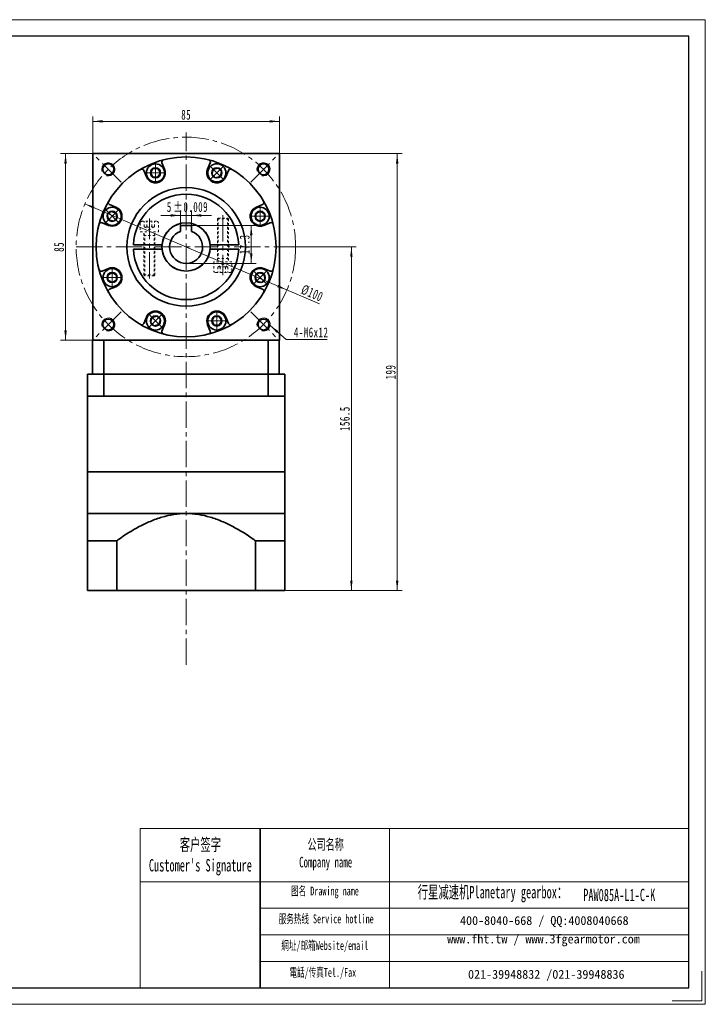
# Model space of a CAD drawing. Header units: millimetres. Extents: x 2999 to 3633, y -147 to 315.
# Tile 2 of 2: x 3321 to 3633, y -147 to 301. Entities that reach past the tile are written whole.
import ezdxf

# ---------------------------------------------------------------- set-up
doc = ezdxf.new("R2010")
doc.units = ezdxf.units.MM
doc.set_wipeout_variables(frame=1)
doc.linetypes.add('点画线', pattern=[18, 12, -2, 2, -2])
doc.linetypes.add('虚线', pattern=[2, 1, -1])
doc.layers.get('0').update_dxf_attribs({"lineweight": 35})
for name, color, linetype, lineweight in [('7标注层', 4, 'Continuous', 18), ('CDRAFT0', 7, 'Continuous', 35), ('EB0', 7, 'Continuous', 35), ('EB0_1', 7, 'Continuous', 35), ('SLD-0', 7, 'Continuous', 18), ('中心线层', 1, '点画线', 18), ('图框_外框线', 7, 'Continuous', 18), ('尺寸线层', 3, 'Continuous', 18), ('粗实线层', 7, 'Continuous', 35), ('粗实线层_1', 7, 'Continuous', 35), ('虚线层', 6, '虚线', 18)]:
    doc.layers.add(name, color=color, linetype=linetype, lineweight=lineweight)
doc.styles.add('SLDTEXTSTYLE4', font='txt', dxfattribs={"width": 0.611111})
doc.styles.add('标准', font='txt', dxfattribs={"width": 0.667})
doc.dimstyles.new('a4-1-1', dxfattribs={"dimtxt": 3, "dimasz": 3, "dimexe": 1.5, "dimexo": 0, "dimgap": 0.5, "dimtad": 1, "dimdec": 3, "dimdsep": 46, "dimtxsty": '标准', "dimblk": '_CAXARROW', "dimcen": 0, "dimdle": 6, "dimazin": 2, "dimtfac": 0.707107, "dimtdec": 3, "dimtix": 1, "dimtmove": 2, "dimatfit": 3, "dimfxl": 0, "dimfrac": 2, "dimtolj": 1, "dimarcsym": 0})

# ---------------------------------------------------------------- blocks, each defined once
blk = doc.blocks.new('*X17')
at = {"layer": '尺寸线层', "linetype": 'Continuous'}
for points in [[(3353.96, 255.16), (3358.46, 255.72), (3358.46, 254.6)], [(3438.96, 255.16), (3434.46, 255.72), (3434.46, 254.6)]]:
    blk.add_hatch(color=0, dxfattribs=at).paths.add_polyline_path(points, flags=0)
at = {"layer": '尺寸线层', "color": 0, "linetype": 'Continuous'}
for p, q in [((3353.96, 240.46), (3353.96, 257.41)), ((3438.96, 240.46), (3438.96, 257.41)), ((3353.96, 255.16), (3438.96, 255.16))]:
    blk.add_line(p, q, dxfattribs=at)
at = {"layer": '尺寸线层', "color": 0, "insert": (3396.46, 258.14), "char_height": 4.5, "width": 9, "attachment_point": 5, "line_spacing_factor": 1.15057, "style": '标准'}
blk.add_mtext('\\T1.1;85', dxfattribs=at)
blk = doc.blocks.new('_CAXARROW')
blk.add_hatch(color=0).paths.add_polyline_path([(0, 0), (-1, 0.125), (-1, -0.125)], flags=0)
blk = doc.blocks.new('*X18')
at = {"layer": '尺寸线层', "linetype": 'Continuous'}
for points in [[(3341.51, 240.46), (3342.07, 235.96), (3340.95, 235.96)], [(3341.51, 155.46), (3342.07, 159.96), (3340.95, 159.96)]]:
    blk.add_hatch(color=0, dxfattribs=at).paths.add_polyline_path(points, flags=0)
at = {"layer": '尺寸线层', "color": 0, "linetype": 'Continuous'}
for p, q in [((3353.96, 240.46), (3339.26, 240.46)), ((3341.51, 240.46), (3341.51, 155.46)), ((3353.96, 155.46), (3339.26, 155.46))]:
    blk.add_line(p, q, dxfattribs=at)
at = {"layer": '尺寸线层', "color": 0, "insert": (3338.54, 197.96), "char_height": 4.5, "width": 9, "attachment_point": 5, "rotation": 90, "line_spacing_factor": 1.15057, "style": '标准'}
blk.add_mtext('\\T1.1;85', dxfattribs=at)
blk = doc.blocks.new('*X20')
at = {"layer": '尺寸线层', "linetype": 'Continuous'}
blk.add_hatch(color=0, dxfattribs=at).paths.add_polyline_path([(-8.63, 6.42), (-4.86, 3.89), (-5.6, 3.04)], flags=0)
at = {"layer": '尺寸线层', "color": 0, "linetype": 'Continuous'}
blk.add_line((-8.63, 6.42), (-1.23, 0), dxfattribs=at)
at = {"layer": '尺寸线层', "color": 0}
for p, q in [((-1.23, 0), (0, 0)), ((0, 0), (17.35, 0)), ((0, 0), (0, 0))]:
    blk.add_line(p, q, dxfattribs=at)
at = {"layer": '尺寸线层', "color": 0, "insert": (2.25, 0.9), "char_height": 4.5, "width": 30.2032, "attachment_point": 7, "line_spacing_factor": 1.15057, "style": '标准'}
blk.add_mtext('\\T1.1;4-M6x12', dxfattribs=at)
blk = doc.blocks.new('*X21')
at = {"layer": '中心线层', "linetype": '点画线', "lineweight": 18}
for p, q in [((0, -4.76), (0, 4.76)), ((-4.76, 0), (4.76, 0))]:
    blk.add_line(p, q, dxfattribs=at)
at = {"layer": '粗实线层'}
for p, q in [((-2.31, 0), (-1.15, 2)), ((-2.31, 0), (-1.15, -2)), ((-1.15, 2), (1.15, 2)), ((2.31, 0), (1.15, 2)), ((2.31, 0), (1.15, 2)), ((2.31, 0), (1.15, -2)), ((-1.15, -2), (1.15, -2))]:
    blk.add_line(p, q, dxfattribs=at)
blk.add_circle((0, 0), 2.31, dxfattribs=at)
for start, end in [(0, 180), (180, 360)]:
    blk.add_arc((0, 0), 4.14, start, end, dxfattribs=at)
blk = doc.blocks.new('*X33')
at = {"layer": '中心线层'}
blk.add_line((21.25, 0), (-6.07, 0), dxfattribs=at)
at = {"layer": '虚线层'}
for p, q in [((-4.82, 3.31), (-4.82, -3.31)), ((-2.32, 2.31), (-4.82, 2.31)), ((-2.32, 1.15), (-4.82, 1.15)), ((0, 4.14), (-3.99, 4.14)), ((-2.32, 2.31), (-0.99, 0)), ((-2.32, -2.31), (-0.99, 0)), ((0, -4.14), (0, 4.14)), ((19.62, 2.5), (0, 2.5)), ((1.6, 2.12), (0.95, 2.5)), ((1.6, -2.5), (1.6, 2.5)), ((20, 2.12), (1.6, 2.12)), ((19.62, 2.5), (19.62, -2.5)), ((20, 2.12), (19.62, 2.5)), ((20, 2.12), (20, -2.12)), ((-2.32, -1.15), (-4.82, -1.15)), ((-2.32, -2.31), (-4.82, -2.31)), ((-3.99, -4.14), (0, -4.14)), ((19.62, -2.5), (0, -2.5)), ((1.6, -2.12), (0.95, -2.5)), ((20, -2.12), (1.6, -2.12)), ((20, -2.12), (19.62, -2.5))]:
    blk.add_line(p, q, dxfattribs=at)
for centre, radius, start, end in [((-3.99, 3.31), 0.828, 90, 180), ((-3.47, 1.73), 1.29, 333.4349, 26.5651), ((-6.71, 0), 4.54, 345.2529, 14.7471), ((-3.99, -3.31), 0.828, 180, 270), ((-3.47, -1.73), 1.29, 333.4349, 26.5651)]:
    blk.add_arc(centre, radius, start, end, dxfattribs=at)
blk = doc.blocks.new('24234FGJHJB _2')
for points in [[(-16.74, -13.16), (-16.08, -13.16), (-14.61, -13.16), (-14.24, -12.79), (-14.24, 5.24), (-14.24, 5.89), (-14.24, 6.84), (-12.6, 6.84), (-12.6, 10.83), (-12.6, 10.83), (-12.63, 11.05), (-12.71, 11.25), (-12.84, 11.42), (-13.01, 11.55), (-13.21, 11.63), (-13.43, 11.66), (-13.43, 11.66), (-14.43, 11.66), (-15.58, 11.66), (-16.08, 11.66), (-16.74, 11.66), (-17.89, 11.66), (-19.05, 11.66), (-20.05, 11.66), (-20.05, 11.66), (-20.26, 11.63), (-20.46, 11.55), (-20.64, 11.42), (-20.77, 11.25), (-20.85, 11.05), (-20.88, 10.83), (-20.88, 10.83), (-20.88, 6.84), (-19.24, 6.84), (-19.24, 6.84), (-19.24, 5.89), (-19.24, 5.24), (-19.24, -12.79), (-18.86, -13.16)], [(16.74, 13.16), (16.08, 13.16), (14.61, 13.16), (14.24, 12.79), (14.24, -5.24), (14.24, -5.89), (14.24, -6.84), (12.6, -6.84), (12.6, -10.83), (12.6, -10.83), (12.63, -11.05), (12.71, -11.25), (12.84, -11.42), (13.01, -11.55), (13.21, -11.63), (13.43, -11.66), (13.43, -11.66), (14.43, -11.66), (15.58, -11.66), (16.08, -11.66), (16.74, -11.66), (17.89, -11.66), (19.05, -11.66), (20.05, -11.66), (20.05, -11.66), (20.26, -11.63), (20.46, -11.55), (20.64, -11.42), (20.77, -11.25), (20.85, -11.05), (20.88, -10.83), (20.88, -10.83), (20.88, -6.84), (19.24, -6.84), (19.24, -6.84), (19.24, -5.89), (19.24, -5.24), (19.24, 12.79), (18.86, 13.16)]]:
    blk.add_wipeout(points).dxf.layer = '粗实线层'
at = {"layer": '粗实线层'}
for p, q in [((-23.98, 1), (-10.95, 1)), ((23.98, 1), (10.95, 1)), ((-23.98, -1), (-10.95, -1)), ((23.98, -1), (10.95, -1))]:
    blk.add_line(p, q, dxfattribs=at)
for radius, start, end in [(24, 2.388, 177.612), (11, 5.2159, 174.7841), (24, 182.388, 357.612), (11, 185.2159, 354.7841)]:
    blk.add_arc((0, 0), radius, start, end, dxfattribs=at)
for p, rotation in [((16.74, -6.84), 90), ((-16.74, 6.84), 270)]:
    blk.add_blockref('*X33', p, dxfattribs=dict(at, rotation=rotation))
blk = doc.blocks.new('*X34')
at = {"layer": '尺寸线层', "linetype": 'Continuous'}
for points in [[(3350.37, 217.57), (3354.28, 215.29), (3354.73, 216.32)], [(3442.35, 178.34), (3437.99, 179.59), (3438.43, 180.62)]]:
    blk.add_hatch(color=0, dxfattribs=at).paths.add_polyline_path(points, flags=0)
at = {"layer": '尺寸线层', "color": 0, "linetype": 'Continuous'}
blk.add_line((3457.17, 172.02), (3350.37, 217.57), dxfattribs=at)
at = {"layer": '尺寸线层', "color": 0, "insert": (3453.9, 176.87), "char_height": 4.5, "width": 19.6444, "attachment_point": 5, "rotation": 336.8999, "line_spacing_factor": 1.15057, "style": '标准'}
blk.add_mtext('\\T1.1;%%C100', dxfattribs=at)
blk = doc.blocks.new('*X36')
at = {"layer": '尺寸线层', "color": 0, "char_height": 4.5, "attachment_point": 1, "line_spacing_factor": 1.15057, "style": '标准'}
for s, insert, width in [('\\T1.1;5', (3387.67, 218.42), 70.2537), ('\\T1.1;%%P0.009', (3390.72, 218.42), 62.3014)]:
    blk.add_mtext(s, dxfattribs=dict(at, insert=insert, width=width))
blk = doc.blocks.new('*X35')
at = {"layer": '尺寸线层', "linetype": 'Continuous'}
for points in [[(3393.96, 212.3), (3389.46, 211.74), (3389.46, 212.86)], [(3398.96, 212.3), (3403.46, 211.74), (3403.46, 212.86)]]:
    blk.add_hatch(color=0, dxfattribs=at).paths.add_polyline_path(points, flags=0)
at = {"layer": '尺寸线层', "color": 0, "linetype": 'Continuous'}
for p, q in [((3407.96, 212.3), (3384.96, 212.3)), ((3393.96, 207.76), (3393.96, 214.55)), ((3398.96, 207.76), (3398.96, 214.55))]:
    blk.add_line(p, q, dxfattribs=at)
at = {"layer": '尺寸线层', "color": 0}
blk.add_blockref('*X36', (0, 0), dxfattribs=at)
blk = doc.blocks.new('*X37')
at = {"layer": '尺寸线层', "linetype": 'Continuous'}
for points in [[(3426.13, 207.76), (3426.69, 203.26), (3425.57, 203.26)], [(3426.13, 190.46), (3426.69, 194.96), (3425.57, 194.96)]]:
    blk.add_hatch(color=0, dxfattribs=at).paths.add_polyline_path(points, flags=0)
at = {"layer": '尺寸线层', "color": 0, "linetype": 'Continuous'}
for p, q in [((3398.96, 207.76), (3428.38, 207.76)), ((3426.13, 207.76), (3426.13, 190.46)), ((3396.46, 190.46), (3428.38, 190.46))]:
    blk.add_line(p, q, dxfattribs=at)
at = {"layer": '尺寸线层', "color": 0, "insert": (3423.15, 199.11), "char_height": 4.5, "width": 16.432, "attachment_point": 5, "rotation": 90, "line_spacing_factor": 1.15057, "style": '标准'}
blk.add_mtext('\\T1.1;17.3', dxfattribs=at)
blk = doc.blocks.new('*X42')
at = {"layer": '尺寸线层', "linetype": 'Continuous'}
for points in [[(3492.65, 240.46), (3492.08, 235.96), (3493.21, 235.96)], [(3492.65, 41.46), (3492.08, 45.96), (3493.21, 45.96)]]:
    blk.add_hatch(color=0, dxfattribs=at).paths.add_polyline_path(points, flags=0)
at = {"layer": '尺寸线层', "color": 0, "linetype": 'Continuous'}
for p, q in [((3438.96, 240.46), (3494.9, 240.46)), ((3492.65, 41.46), (3492.65, 240.46)), ((3441.46, 41.46), (3494.9, 41.46))]:
    blk.add_line(p, q, dxfattribs=at)
at = {"layer": '尺寸线层', "color": 0, "insert": (3489.67, 140.96), "char_height": 4.5, "width": 11.701, "attachment_point": 5, "rotation": 90, "line_spacing_factor": 1.15057, "style": '标准'}
blk.add_mtext('\\T1.1;199', dxfattribs=at)
blk = doc.blocks.new('*X43')
at = {"layer": '尺寸线层', "linetype": 'Continuous'}
for points in [[(3471.76, 197.96), (3472.33, 193.46), (3471.2, 193.46)], [(3471.76, 41.46), (3472.33, 45.96), (3471.2, 45.96)]]:
    blk.add_hatch(color=0, dxfattribs=at).paths.add_polyline_path(points, flags=0)
at = {"layer": '尺寸线层', "color": 0, "linetype": 'Continuous'}
for p, q in [((3446.36, 197.96), (3474.01, 197.96)), ((3471.76, 197.96), (3471.76, 41.46)), ((3441.46, 41.46), (3474.01, 41.46))]:
    blk.add_line(p, q, dxfattribs=at)
at = {"layer": '尺寸线层', "color": 0, "insert": (3468.79, 119.71), "char_height": 4.5, "width": 20.8061, "attachment_point": 5, "rotation": 90, "line_spacing_factor": 1.15057, "style": '标准'}
blk.add_mtext('\\T1.1;156.5', dxfattribs=at)

msp = doc.modelspace()

# ---------------------------------------------------------------- linework, layer by layer
msp.add_line((3430.2094, -67.057), (3430.2094, -139.5691))
at = {"color": 7, "linetype": 'Continuous', "lineweight": 0}
for centre in [(3361.001, 233.3115), (3361.001, 233.3115), (3431.7117, 233.3115), (3431.7117, 233.3115), (3361.001, 162.6008), (3361.001, 162.6008), (3431.7117, 162.6008), (3431.7117, 162.6008)]:
    msp.add_arc(centre, 3, 255, 195, dxfattribs=at)
at = {"layer": '7标注层', "color": 0}
msp.add_line((3375.5103, -67.057), (3375.5103, -139.5567), dxfattribs=at)
at = {"layer": 'CDRAFT0', "color": 7}
for points in [[(3364.8354, 64.1249), (3365.1071, 64.3176), (3365.3796, 64.5092), (3368.7136, 66.8319), (3371.8565, 68.811), (3376.7714, 71.4067), (3378.4436, 72.2089), (3381.0176, 73.2898), (3381.8866, 73.6297), (3383.6498, 74.2625), (3384.5442, 74.5553), (3389.0266, 75.8697), (3392.6912, 76.4566), (3396.4554, 76.4566)], [(3428.0754, 64.1249), (3427.8036, 64.3176), (3427.5311, 64.5092), (3424.1971, 66.8319), (3421.0542, 68.811), (3416.1393, 71.4067), (3414.4671, 72.2089), (3411.8931, 73.2898), (3411.0241, 73.6297), (3409.2609, 74.2625), (3408.3665, 74.5553), (3403.8841, 75.8697), (3400.2195, 76.4566), (3396.4554, 76.4566)]]:
    msp.add_open_spline(points, degree=3, knots=[0, 0, 0, 0, 0.99690397, 0.99690397, 12.15872641, 12.15872641, 17.73963764, 17.73963764, 20.53009325, 20.53009325, 23.32054886, 23.32054886, 34.48237131, 34.48237131, 34.48237131, 34.48237131], dxfattribs=at)
at = {"layer": 'EB0'}
for p, q in [((3441.4554, 139.9566), (3351.4554, 139.9566)), ((3351.4554, 139.9566), (3351.4554, 129.9566)), ((3441.4554, 139.9566), (3441.4554, 129.9566)), ((3441.4554, 129.9566), (3351.4554, 129.9566)), ((3351.4554, 129.9566), (3351.4554, 95.4566)), ((3441.4554, 129.9566), (3441.4554, 95.4566)), ((3441.4554, 95.4566), (3351.4554, 95.4566))]:
    msp.add_line(p, q, dxfattribs=at)
at = {"layer": 'EB0_1'}
for p, q in [((3441.4554, 95.4566), (3351.4554, 95.4566)), ((3351.4554, 95.4566), (3351.4554, 41.4562)), ((3441.4554, 95.4566), (3441.4554, 41.4562)), ((3364.8354, 64.1249), (3364.8354, 41.4562)), ((3428.0754, 64.1249), (3428.0754, 41.4562)), ((3441.4554, 41.4562), (3351.4554, 41.4562))]:
    msp.add_line(p, q, dxfattribs=at)
at = {"layer": '中心线层'}
for p, q in [((3396.4554, 7.5734), (3396.4554, 250.1424)), ((3366.7811, 227.5314), (3355.1208, 239.1917)), ((3425.9316, 227.5314), (3437.5919, 239.1917)), ((3346.3564, 197.9562), (3446.3564, 197.9562)), ((3366.7811, 168.3809), (3355.1208, 156.7206)), ((3425.9316, 168.3809), (3437.5919, 156.7206))]:
    msp.add_line(p, q, dxfattribs=at)
msp.add_circle((3396.3564, 197.9562), 50, dxfattribs=at)
at = {"layer": '图框_外框线'}
for p, q in [((3375.5103, -67.057), (3430.2094, -67.057)), ((3430.2094, -67.057), (3430.2094, -139.5567)), ((3430.2094, -67.057), (3625.5008, -67.057)), ((3489.144, -67.057), (3489.144, -139.5567)), ((3375.5103, -91.2502), (3430.2094, -91.2502)), ((3430.2094, -91.2502), (3625.5008, -91.2502)), ((3430.2094, -103.3468), (3625.5008, -103.3468)), ((3430.2094, -115.4434), (3625.5008, -115.4434)), ((3430.2094, -127.54), (3625.5008, -127.54))]:
    msp.add_line(p, q, dxfattribs=at)
at = {"layer": '图框_外框线', "color": 3}
msp.add_lwpolyline([(3631.5424, -132.0047), (3631.5424, -145.5983), (3617.9488, -145.5983)], dxfattribs=at)
at = {"layer": '粗实线层'}
for p, q in [((3438.9554, 240.4562), (3353.9554, 240.4562)), ((3353.9554, 240.4562), (3353.9554, 155.4562)), ((3438.9554, 240.4562), (3438.9554, 155.4562)), ((3386.6449, 233.3998), (3385.4509, 236.2824)), ((3406.2658, 233.3998), (3407.4598, 236.2824)), ((3378.3299, 229.9557), (3377.1359, 232.8383)), ((3414.5808, 229.9557), (3415.7748, 232.8383)), ((3364.4558, 216.0816), (3361.5733, 217.2756)), ((3428.4549, 216.0816), (3431.3374, 217.2756)), ((3361.0117, 207.7666), (3358.1291, 208.9606)), ((3431.899, 207.7666), (3434.7816, 208.9606)), ((3361.0117, 188.1457), (3358.1291, 186.9517)), ((3431.899, 188.1457), (3434.7816, 186.9517)), ((3364.4558, 179.8308), (3361.5733, 178.6368)), ((3428.4549, 179.8308), (3431.3374, 178.6368)), ((3378.3299, 165.9566), (3377.1359, 163.0741)), ((3386.6449, 162.5125), (3385.4509, 159.6299)), ((3406.2658, 162.5125), (3407.4598, 159.6299)), ((3414.5808, 165.9566), (3415.7748, 163.0741)), ((3353.8564, 139.9566), (3353.8564, 155.4562)), ((3353.9554, 155.4562), (3438.9554, 155.4562)), ((3358.9241, 139.9566), (3358.9241, 155.4562)), ((3433.7886, 139.9566), (3433.7886, 155.4562)), ((3438.8564, 139.9566), (3438.8564, 155.4562)), ((3353.8564, 139.9566), (3438.8564, 139.9566)), ((3359.0231, 139.9566), (3359.0231, 129.9566)), ((3433.8876, 139.9566), (3433.8876, 129.9566)), ((3351.4554, 76.4566), (3441.4554, 76.4566))]:
    msp.add_line(p, q, dxfattribs=at)
for centre, radius in [((3396.4554, 197.9562), 41), ((3361.001, 233.3115), 2.5), ((3431.7117, 233.3115), 2.5), ((3396.4554, 197.9562), 27), ((3361.001, 162.6008), 2.5), ((3431.7117, 162.6008), 2.5)]:
    msp.add_circle(centre, radius, dxfattribs=at)
for centre, radius, start, end in [((3376.2121, 232.4556), 1, 22.50004, 120.403116), ((3382.4874, 231.6778), 4.5, 202.5, 22.5), ((3386.3747, 236.6651), 1, 104.596884, 202.49996), ((3410.4233, 231.6778), 4.5, 157.5, 337.5), ((3406.536, 236.6651), 1, 337.50004, 75.403116), ((3416.6986, 232.4556), 1, 59.596884, 157.49996), ((3361.9559, 218.1994), 1, 149.596884, 247.49996), ((3362.7337, 211.9241), 4.5, 247.5, 67.5), ((3430.177, 211.9241), 4.5, 112.5, 292.5), ((3430.9548, 218.1994), 1, 292.50004, 30.403116), ((3357.7464, 208.0368), 1, 67.50004, 165.403116), ((3435.1643, 208.0368), 1, 14.596884, 112.49996), ((3362.7337, 183.9882), 4.5, 292.5, 112.5), ((3430.177, 183.9882), 4.5, 67.5, 247.5), ((3357.7464, 187.8756), 1, 194.596884, 292.49996), ((3435.1643, 187.8756), 1, 247.50004, 345.403116), ((3361.9559, 177.7129), 1, 112.50004, 210.403116), ((3430.9548, 177.7129), 1, 329.596884, 67.49996), ((3382.4874, 164.2346), 4.5, 337.5, 157.5), ((3410.4233, 164.2346), 4.5, 22.5, 202.5), ((3376.2121, 163.4567), 1, 239.596884, 337.49996), ((3416.6986, 163.4567), 1, 202.50004, 300.403116), ((3386.3747, 159.2472), 1, 157.50004, 255.403116), ((3406.536, 159.2472), 1, 284.596884, 22.49996)]:
    msp.add_arc(centre, radius, start, end, dxfattribs=at)
at = {"layer": '粗实线层_1'}
for p, q in [((3364.8354, 64.1249), (3351.4554, 64.1249)), ((3428.0754, 64.1249), (3441.4554, 64.1249))]:
    msp.add_line(p, q, dxfattribs=at)

# ---------------------------------------------------------------- block references
at = {"layer": '尺寸线层'}
msp.add_blockref('*X20', (3443.3111, 155.7815), dxfattribs=at)

# ---------------------------------------------------------------- texts
at = {"layer": 'SLD-0', "color": 1, "attachment_point": 2, "style": 'SLDTEXTSTYLE4'}
for s, insert, char_height, width in [("{\\fSimSun|b1|i0|c134|p2;客户签字\\PCustomer's Signature}", (3402.9541, -71.5328), 5.645084, 70.225429), ('{\\fSimSun|b1|i0|c134|p2;公司名称\\PCompany name}', (3460.0505, -71.8325), 4.838644, 62.645326), ('{\\fSimSun|b1|i0|c134|p2;图名 Drawing name}', (3459.7197, -93.48), 4.032203, 51.566571), ('{\\fSimSun|b1|i0|c134|p2;  \\H1.1667x;行星减速机Planetary gearbox\\fSimSun|b0|i0|c134|p2;：}', (3534.0559, -93.169), 4.838644, 76.100444), ('PAW085A-L1-C-K', (3593.8353, -94.4537), 5.645084, 41.081987), ('{\\fSimSun|b1|i0|c134|p2;服务热线 Service hotline}', (3460.2915, -106.1592), 4.032203, 57.450114), ('{\\fSimSun|b1|i0|c134|p2;網址/邮箱Website/email}', (3459.6637, -118.3076), 4.032203, 59.800161), ('{\\fSimSun|b1|i0|c134|p2;電話/传真Tel./Fax}', (3458.7603, -130.5507), 4.032203, 60.519382)]:
    msp.add_mtext(s, dxfattribs=dict(at, insert=insert, char_height=char_height, width=width))
at = {"layer": 'SLD-0', "color": 1, "char_height": 4.032203, "attachment_point": 2}
for s, insert, width in [('{\\fSimSun|b1|i0|c134|p2;400-8040-668 / QQ:4008040668}', (3559.6869, -106.9297), 117.399239), ('{\\fSimSun|b1|i0|c134|p2;www.fht.tw / www.3fgearmotor.com }', (3559.3151, -115.3282), 117.531399), ('{\\fSimSun|b1|i0|c134|p2;021-39948832 /021-39948836 }', (3560.5861, -131.4323), 89.744114)]:
    msp.add_mtext(s, dxfattribs=dict(at, insert=insert, width=width))

# ---------------------------------------------------------------- dimensions: what is measured, and where the dimension line sits
at = {"layer": '尺寸线层'}
dim = msp.add_linear_dim(base=(3438.9554, 255.1602), p1=(3353.9554, 240.4562), p2=(3438.9554, 240.4562), dimstyle='a4-1-1', override={"dimsah": 1, "dimtfill": 1, "dimtzin": 8}, dxfattribs=at)
dim.commit()
dim.dimension.update_dxf_attribs({"geometry": '*X17', "text_midpoint": (3396.4554, 258.1358), "dimtype": 160})
for base, p1, p2, angle, picture, middle in [((3341.5116, 155.4562), (3353.9554, 240.4562), (3353.9554, 155.4562), 270, '*X18', (3338.5359, 197.9562)), ((3492.647, 240.4562), (3441.4554, 41.4562), (3438.9554, 240.4562), 90, '*X42', (3489.6713, 140.9562)), ((3471.7641, 41.4562), (3446.3564, 197.9562), (3441.4554, 41.4562), 90, '*X43', (3468.7884, 119.7062))]:
    dim = msp.add_linear_dim(base=base, p1=p1, p2=p2, angle=angle, dimstyle='a4-1-1', override={"dimsah": 1, "dimtfill": 1, "dimtzin": 8}, dxfattribs=at)
    dim.commit()
    dim.dimension.update_dxf_attribs({"geometry": picture, "text_midpoint": middle, "dimtype": 160})

# ---------------------------------------------------------------- next in the draw order: block references
at = {"layer": '粗实线层'}
msp.add_blockref('24234FGJHJB _2', (3396.4554, 197.9562), dxfattribs=at)

# ---------------------------------------------------------------- next in the draw order: wipeouts: each hides what was drawn before it
for points in [[(3386.6274, 231.6778), (3386.5636, 232.4019), (3386.5636, 232.4019), (3386.2065, 233.4964), (3385.5619, 234.4503), (3384.6795, 235.1898), (3383.6275, 235.6577), (3382.4874, 235.8178), (3382.4874, 235.8178), (3381.3473, 235.6577), (3380.2953, 235.1898), (3379.4129, 234.4503), (3378.7683, 233.4964), (3378.4112, 232.4019), (3378.4112, 232.4019), (3378.3474, 231.6778), (3378.3474, 231.6778), (3378.4885, 230.6062), (3378.9021, 229.6078), (3379.56, 228.7503), (3380.4174, 228.0924), (3381.4159, 227.6788), (3382.4874, 227.5378), (3382.4874, 227.5378), (3383.7667, 227.7404), (3384.9208, 228.3284), (3385.8367, 229.2443), (3386.4248, 230.3984)], [(3413.3507, 228.7503), (3413.8176, 229.3075), (3413.8176, 229.3075), (3414.3391, 230.3339), (3414.5578, 231.4643), (3414.4567, 232.6111), (3414.0437, 233.6858), (3413.3507, 234.6052), (3413.3507, 234.6052), (3412.4313, 235.2982), (3411.3567, 235.7112), (3410.2098, 235.8123), (3409.0795, 235.5936), (3408.0531, 235.0721), (3408.0531, 235.0721), (3407.4959, 234.6052), (3407.4959, 234.6052), (3406.838, 233.7478), (3406.4244, 232.7493), (3406.2833, 231.6778), (3406.4244, 230.6062), (3406.838, 229.6078), (3407.4959, 228.7503), (3407.4959, 228.7503), (3408.5438, 227.989), (3409.7757, 227.5887), (3411.0709, 227.5887), (3412.3028, 227.989)], [(3365.6612, 214.8515), (3365.104, 215.3184), (3365.104, 215.3184), (3364.0776, 215.8399), (3362.9472, 216.0586), (3361.8004, 215.9575), (3360.7257, 215.5445), (3359.8063, 214.8515), (3359.8063, 214.8515), (3359.1133, 213.9321), (3358.7003, 212.8575), (3358.5993, 211.7106), (3358.8179, 210.5803), (3359.3394, 209.5539), (3359.3394, 209.5539), (3359.8063, 208.9967), (3359.8063, 208.9967), (3360.6637, 208.3388), (3361.6622, 207.9252), (3362.7337, 207.7841), (3363.8053, 207.9252), (3364.8037, 208.3388), (3365.6612, 208.9967), (3365.6612, 208.9967), (3366.4225, 210.0446), (3366.8228, 211.2765), (3366.8228, 212.5717), (3366.4225, 213.8036)], [(3430.177, 207.7841), (3430.9011, 207.8479), (3430.9011, 207.8479), (3431.9956, 208.205), (3432.9495, 208.8496), (3433.689, 209.732), (3434.1569, 210.784), (3434.317, 211.9241), (3434.317, 211.9241), (3434.1569, 213.0642), (3433.689, 214.1162), (3432.9495, 214.9986), (3431.9956, 215.6432), (3430.9011, 216.0003), (3430.9011, 216.0003), (3430.177, 216.0641), (3430.177, 216.0641), (3429.1054, 215.923), (3428.107, 215.5094), (3427.2495, 214.8515), (3426.5916, 213.9941), (3426.178, 212.9956), (3426.037, 211.9241), (3426.037, 211.9241), (3426.2396, 210.6448), (3426.8276, 209.4907), (3427.7435, 208.5748), (3428.8976, 207.9867)], [(3362.7337, 188.1282), (3362.0096, 188.0644), (3362.0096, 188.0644), (3360.9151, 187.7073), (3359.9612, 187.0627), (3359.2217, 186.1803), (3358.7538, 185.1283), (3358.5937, 183.9882), (3358.5937, 183.9882), (3358.7538, 182.8481), (3359.2217, 181.7962), (3359.9612, 180.9137), (3360.9151, 180.2691), (3362.0096, 179.912), (3362.0096, 179.912), (3362.7337, 179.8482), (3362.7337, 179.8482), (3363.8053, 179.9893), (3364.8037, 180.4029), (3365.6612, 181.0608), (3366.3191, 181.9182), (3366.7327, 182.9167), (3366.8737, 183.9882), (3366.8737, 183.9882), (3366.6711, 185.2675), (3366.0831, 186.4216), (3365.1672, 187.3375), (3364.0131, 187.9256)], [(3427.2495, 181.0608), (3427.8067, 180.5939), (3427.8067, 180.5939), (3428.8331, 180.0724), (3429.9635, 179.8537), (3431.1103, 179.9548), (3432.185, 180.3678), (3433.1044, 181.0608), (3433.1044, 181.0608), (3433.7974, 181.9802), (3434.2104, 183.0548), (3434.3114, 184.2017), (3434.0928, 185.332), (3433.5713, 186.3585), (3433.5713, 186.3585), (3433.1044, 186.9156), (3433.1044, 186.9156), (3432.247, 187.5736), (3431.2485, 187.9871), (3430.177, 188.1282), (3429.1054, 187.9871), (3428.107, 187.5736), (3427.2495, 186.9156), (3427.2495, 186.9156), (3426.4882, 185.8677), (3426.0879, 184.6358), (3426.0879, 183.3406), (3426.4882, 182.1087)], [(3379.56, 167.162), (3379.0931, 166.6048), (3379.0931, 166.6048), (3378.5716, 165.5784), (3378.3529, 164.448), (3378.454, 163.3012), (3378.867, 162.2265), (3379.56, 161.3071), (3379.56, 161.3071), (3380.4794, 160.6141), (3381.554, 160.2011), (3382.7009, 160.1001), (3383.8312, 160.3187), (3384.8576, 160.8402), (3384.8576, 160.8402), (3385.4148, 161.3071), (3385.4148, 161.3071), (3386.0728, 162.1646), (3386.4863, 163.163), (3386.6274, 164.2346), (3386.4863, 165.3061), (3386.0728, 166.3046), (3385.4148, 167.162), (3385.4148, 167.162), (3384.3669, 167.9233), (3383.135, 168.3236), (3381.8398, 168.3236), (3380.6079, 167.9233)], [(3406.2833, 164.2346), (3406.3471, 163.5104), (3406.3471, 163.5104), (3406.7042, 162.4159), (3407.3488, 161.462), (3408.2312, 160.7225), (3409.2832, 160.2546), (3410.4233, 160.0946), (3410.4233, 160.0946), (3411.5634, 160.2546), (3412.6154, 160.7225), (3413.4978, 161.462), (3414.1424, 162.4159), (3414.4995, 163.5104), (3414.4995, 163.5104), (3414.5633, 164.2346), (3414.5633, 164.2346), (3414.4222, 165.3061), (3414.0086, 166.3046), (3413.3507, 167.162), (3412.4933, 167.8199), (3411.4948, 168.2335), (3410.4233, 168.3746), (3410.4233, 168.3746), (3409.144, 168.1719), (3407.9899, 167.5839), (3407.074, 166.668), (3406.4859, 165.5139)]]:
    msp.add_wipeout(points).dxf.layer = '粗实线层'

# ---------------------------------------------------------------- next in the draw order: linework, layer by layer
at = {"layer": '图框_外框线', "color": 3}
msp.add_lwpolyline([(2998.6825, -147.1087), (3633.0529, -147.1087), (3633.0529, 301.4817), (2998.6825, 301.4817)], close=True, dxfattribs=at)
at = {"layer": '图框_外框线', "color": 3, "lineweight": 25}
msp.add_lwpolyline([(3036.4427, -139.5567), (3625.5008, -139.5567), (3625.5008, 293.9297), (3036.4427, 293.9297)], close=True, dxfattribs=at)
at = {"layer": '粗实线层'}
for p, q in [((3398.9554, 207.7562), (3393.9554, 207.7562)), ((3393.9554, 207.7562), (3393.9554, 205.0272)), ((3398.9554, 207.7562), (3398.9554, 205.0272))]:
    msp.add_line(p, q, dxfattribs=at)
msp.add_circle((3396.4554, 197.9562), 11, dxfattribs=at)
msp.add_arc((3396.4554, 197.9562), 7.5, 109.471221, 70.528779, dxfattribs=at)

# ---------------------------------------------------------------- next in the draw order: block references
for p, rotation in [((3410.4233, 231.6778), 315.0000000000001), ((3362.7337, 211.9241), 45.00000000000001), ((3430.177, 211.9241), 270), ((3362.7337, 183.9882), 90), ((3430.177, 183.9882), 225.0000000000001), ((3382.4874, 164.2346), 135.0000000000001), ((3410.4233, 164.2346), 180)]:
    msp.add_blockref('*X21', p, dxfattribs=dict(at, rotation=rotation))
msp.add_blockref('*X21', (3382.4874, 231.6778), dxfattribs=at)

# ---------------------------------------------------------------- next in the draw order: dimensions: what is measured, and where the dimension line sits
at = {"layer": '尺寸线层'}
dim = msp.add_diameter_dim_2p(p1=(3350.3653, 217.5731), p2=(3442.3474, 178.3392), dimstyle='a4-1-1', override={"dimpost": '%%C<>', "dimsah": 1, "dimtfill": 1, "dimtzin": 8}, dxfattribs=at)
dim.commit()
dim.dimension.update_dxf_attribs({"geometry": '*X34', "text_midpoint": (3452.6497, 173.9449), "dimtype": 163})
dim = msp.add_linear_dim(base=(3393.9554, 212.3003), p1=(3398.9554, 207.7562), p2=(3393.9554, 207.7562), text='5%%P0.009', dimstyle='a4-1-1', override={"dimsah": 1, "dimtfac": 1, "dimtfill": 1}, dxfattribs=at)
dim.commit()
dim.dimension.update_dxf_attribs({"geometry": '*X35', "text_midpoint": (3396.4554, 216.1328), "dimtype": 160})
dim = msp.add_linear_dim(base=(3426.1307, 190.4562), p1=(3398.9554, 207.7562), p2=(3396.4554, 190.4562), angle=270, dimstyle='a4-1-1', override={"dimsah": 1, "dimtfill": 1, "dimtzin": 8}, dxfattribs=at)
dim.commit()
dim.dimension.update_dxf_attribs({"geometry": '*X37', "text_midpoint": (3423.155, 199.1062), "dimtype": 160})

doc.saveas('drawing.dxf')
